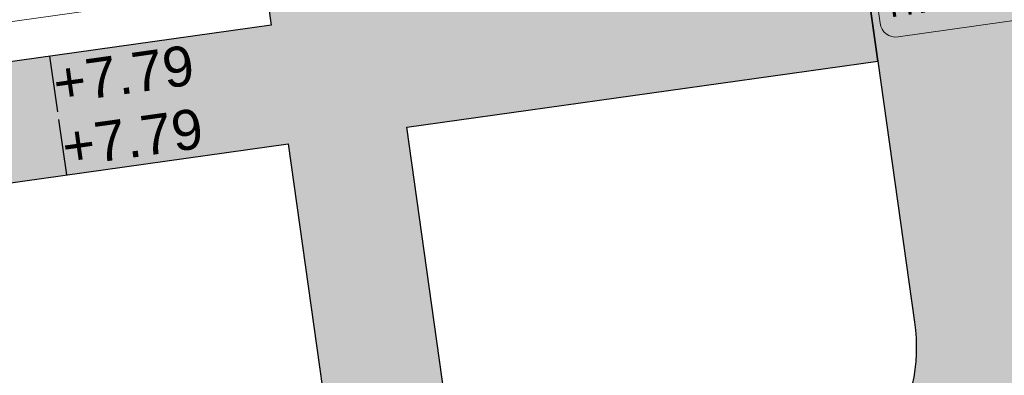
# Model space of a CAD drawing. Extents: x 98477 to 100410, y 398052 to 398969.
# Tile 5 of 256: x 98576.96 to 98589.27, y 398066.34 to 398070.79. Entities that reach past the tile are written whole.
import ezdxf
from ezdxf.enums import TextEntityAlignment as Align

# ---------------------------------------------------------------- set-up
doc = ezdxf.new("R2010")
doc.units = 0
for name, color, linetype, lineweight in [('N-KO-kantbegrenzing grondwerk', 70, 'Continuous', 25), ('N-KO-kantverharding', 2, 'Continuous', 25), ('N-RI-RWA putnummer', 162, 'Continuous', 18), ("N-VH-arcering 'MAT' grijs 251", 251, 'Continuous', 18), ('N-VH-arcering printbeton', 8, 'Continuous', 9), ('X-AL-hoogtelijn - Niv 1', 1, 'AL-HOOGTELIJN', 18), ('X-AL-planthoogte VERWERKT', 180, 'Continuous', 25)]:
    doc.layers.add(name, color=color, linetype=linetype, lineweight=lineweight)
for name, color, linetype, plot in [('X-AL-contourlijnen', 30, 'Continuous', False), ('X-AL-hulplijn', 30, 'Continuous', False), ('X-AL-hulplijn riolering', 30, 'Continuous', False)]:
    doc.layers.add(name, color=color, linetype=linetype, plot=plot)
doc.styles.add('CS Annotative', font='arial.ttf')
doc.styles.get("Standard").update_dxf_attribs({"font": 'txt.shx'})
doc.linetypes.add('AL-HOOGTELIJN', pattern='A,10,-1.5,["H",Standard,S=0.9,R=0,X=-0.3,Y=-0.45],-1.5,30', length=43)

# ---------------------------------------------------------------- blocks, each defined once
blk = doc.blocks.new('*U593')
at = {"layer": 'X-AL-hulplijn riolering'}
for points in [[(-0.6275572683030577, 0.6275572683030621), (7.682743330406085e-16, 0), (0.6275572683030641, 0.6275572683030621, 0.4142135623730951)], [(3.290701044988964e-15, 0), (-0.6275572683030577, -0.6275572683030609, 0.4142135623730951), (0.6275572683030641, -0.6275572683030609)]]:
    blk.add_hatch(color=256, dxfattribs=at).paths.add_polyline_path(points)
at = {"lineweight": 9}
blk.add_line((-7.855846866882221, -9.013444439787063), (4.027369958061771, -7.343367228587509), dxfattribs=at)
blk.add_lwpolyline([(-6.308886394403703, -12.8353436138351), (3.593794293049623, -11.44361260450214, 0.414213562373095), (4.444889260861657, -10.31417143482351), (3.609850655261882, -4.37256302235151, 0.414213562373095), (2.480409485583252, -3.521468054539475), (-7.422271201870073, -4.913199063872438, 0.414213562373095), (-8.27336616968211, -6.042640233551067), (-7.438327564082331, -11.98424864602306, 0.414213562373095)], format="xyb", close=True)
at = {"layer": 'X-AL-hulplijn riolering'}
for points in [[(0.7530687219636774, -0.7530687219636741), (-0.7530687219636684, 0.7530687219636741)], [(0.7530687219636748, 0.7530687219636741), (-0.7530687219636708, -0.7530687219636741)]]:
    blk.add_lwpolyline(points, dxfattribs=at)
blk.add_circle((3.290701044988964e-15, 0), 0.8875, dxfattribs=at)
at = {"style": 'CS Annotative'}
for tag, height, p in [('HOOGTE', 2.5, (-2.189223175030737, -6.221787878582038)), ('NR', 1.5, (-1.639253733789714, -10.13502378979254))]:
    blk.add_attdef(tag, text='', height=height, rotation=7.999999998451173, dxfattribs=at).set_placement(p, align=Align.MIDDLE_CENTER)
blk = doc.blocks.new('*U161')
at = {"layer": 'X-AL-hulplijn', "flags": 128}
blk.add_lwpolyline([(-0.04871058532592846, 0.3465938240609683), (0.04871058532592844, -0.3465938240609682)], dxfattribs=at)
at = {"layer": 'X-AL-planthoogte VERWERKT', "linetype": 'Continuous', "style": 'CS Annotative'}
blk.add_attdef('HOOGTE-RECHTS', text='', height=0.4999999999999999, rotation=172.0000000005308, dxfattribs=at).set_placement((-1.010860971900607e-11, -1.04677717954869e-11), align=Align.MIDDLE_LEFT)

msp = doc.modelspace()

# ---------------------------------------------------------------- hatches: boundary and pattern name
at = {"layer": "N-VH-arcering 'MAT' grijs 251"}
h = msp.add_hatch(color=256, dxfattribs=at)
h.dxf.hatch_style = 1
edge = h.paths.add_edge_path()
edge.add_line((98801.70985258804, 398275.5025756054), (98759.07881222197, 398269.5111736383))
edge.add_arc((98758.55691309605, 398273.2246788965), 3.749999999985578, 188.0000000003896, 277.9999999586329, ccw=False)
edge.add_line((98754.84340783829, 398272.7027797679), (98754.7320693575, 398273.4949942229))
edge.add_arc((98759.43584268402, 398274.1560664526), 4.75000000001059, 98.00000000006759, 188.0000000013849, ccw=False)
edge.add_line((98758.77477045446, 398278.859839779), (98802.64364589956, 398285.0252081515))
edge.add_arc((98800.79960231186, 398298.1462600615), 13.24999999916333, 278.0000000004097, 315.3695932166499)
edge.add_arc((98814.32101528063, 398284.7981743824), 5.750000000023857, 97.99999999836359, 135.3695932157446, ccw=False)
edge.add_line((98813.52076995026, 398290.4922157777), (98817.94515990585, 398291.114023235))
edge.add_arc((98818.74540523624, 398285.4199818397), 5.750000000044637, 8.00000000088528, 97.99999999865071, ccw=False)
edge.add_line((98824.43944663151, 398286.2202271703), (98832.12180180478, 398231.5574297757))
edge.add_arc((98824.4472242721, 398230.4788382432), 7.74999999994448, -36.90337989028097, 8.000000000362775, ccw=False)
edge.add_line((98830.64450586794, 398225.8252159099), (98822.02531955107, 398214.3469478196))
edge.add_arc((98828.62242576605, 398209.3930917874), 8.249999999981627, 143.0966201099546, 188.000000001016)
edge.add_line((98820.45271419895, 398208.2449137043), (98820.95212056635, 398204.6914527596))
edge.add_line((98820.95212056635, 398204.6914527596), (98824.98814049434, 398175.9736787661))
edge.add_line((98824.98814049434, 398175.9736787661), (98826.34507822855, 398166.3185650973))
edge.add_arc((98829.56344945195, 398166.7708776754), 3.249999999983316, 187.9999999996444, 277.9999999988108)
edge.add_line((98830.01576203, 398163.552506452), (98845.49611657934, 398165.7281284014))
edge.add_line((98845.49611657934, 398165.7281284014), (98850.05134969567, 398166.3683246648))
edge.add_line((98850.05134969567, 398166.3683246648), (98871.26042709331, 398169.349066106))
edge.add_line((98871.26042709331, 398169.349066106), (98879.77673248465, 398170.5459547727))
edge.add_line((98879.77673248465, 398170.5459547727), (98895.91810200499, 398172.8144763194))
edge.add_line((98895.91810200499, 398172.8144763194), (98895.01347684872, 398179.2512187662))
edge.add_line((98895.01347684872, 398179.2512187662), (98835.84495974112, 398170.9356259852))
edge.add_arc((98835.18388751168, 398175.6393993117), 4.749999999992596, 188.0000000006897, 277.9999999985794, ccw=False)
edge.add_line((98830.48011418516, 398174.9783270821), (98825.97718274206, 398207.0183491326))
edge.add_arc((98833.65176027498, 398208.096940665), 7.750000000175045, 143.0966201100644, 188.0000000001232, ccw=False)
edge.add_line((98827.4544786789, 398212.7505629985), (98836.07366499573, 398224.2288310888))
edge.add_arc((98829.47655878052, 398229.1826871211), 8.250000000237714, 323.096620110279, 367.9999999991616)
edge.add_line((98837.64627034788, 398230.3308652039), (98837.34238794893, 398232.4931008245))
edge.add_line((98837.34238794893, 398232.4931008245), (98837.34238780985, 398232.493100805))
edge.add_line((98837.34238780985, 398232.493100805), (98829.68786739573, 398286.9578446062))
edge.add_arc((98835.38190879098, 398287.7580899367), 5.749999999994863, 97.99999999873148, 188.0000000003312, ccw=False)
edge.add_line((98834.58166346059, 398293.452131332), (98882.50500414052, 398300.1873176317))
edge.add_arc((98883.61838894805, 398292.2651730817), 8.000000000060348, 11.632034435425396, 97.9999999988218, ccw=False)
edge.add_line((98891.45409032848, 398293.8781776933), (98890.9995, 398296.0865))
edge.add_line((98890.9995, 398296.0865), (98889.023, 398305.688))
edge.add_line((98889.023, 398305.688), (98888.557, 398307.974))
edge.add_line((98888.557, 398307.974), (98887.38477368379, 398314.7597044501))
edge.add_arc((98879.50153614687, 398313.3978799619), 8.00000000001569, -82.00000000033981, 9.801079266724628, ccw=False)
edge.add_line((98880.6149209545, 398305.475735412), (98872.94460748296, 398304.3977431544))
edge.add_arc((98872.42270835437, 398308.1112484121), 3.749999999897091, 189.4265010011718, 278.00000000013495, ccw=False)
edge.add_arc((92946.7354543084, 397324.3039467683), 6003.049999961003, 9.42650100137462, 10.61166010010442)
edge.add_line((98847.1206531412, 398429.7738954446), (98842.31285519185, 398429.0982035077))
edge.add_arc((92946.7354539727, 397324.3039467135), 5998.200000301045, 9.428546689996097, 10.613773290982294, ccw=False)
edge.add_arc((98860.08948650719, 398306.4687901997), 3.840166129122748, -81.43407539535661, 6.657381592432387, ccw=False)
edge.add_line((98860.66146879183, 398302.6714605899), (98847.18483033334, 398300.7774425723))
edge.add_line((98847.18483033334, 398300.7774425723), (98842.62959721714, 398300.1372463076))
edge.add_line((98842.62959721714, 398300.1372463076), (98820.15051205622, 398296.9780169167))
edge.add_arc((98819.35026672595, 398302.672058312), 5.749999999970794, 187.9999999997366, 277.99999999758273, ccw=False)
edge.add_line((98813.65622533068, 398301.8718129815), (98812.30624625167, 398311.4774132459))
edge.add_line((98812.30624625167, 398311.4774132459), (98811.1093575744, 398319.9937186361))
edge.add_line((98811.1093575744, 398319.9937186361), (98809.24443803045, 398333.2633107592))
edge.add_line((98809.24443803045, 398333.2633107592), (98808.67382831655, 398337.3234098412))
edge.add_line((98808.67382831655, 398337.3234098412), (98807.71353391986, 398344.1562595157))
edge.add_line((98807.71353391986, 398344.1562595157), (98807.70657526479, 398344.2057729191))
edge.add_line((98807.70657526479, 398344.2057729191), (98811.66764753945, 398344.7624653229))
edge.add_line((98811.66764753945, 398344.7624653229), (98829.49247277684, 398347.2675811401))
edge.add_line((98829.49247277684, 398347.2675811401), (98831.96814294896, 398347.6155138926))
edge.add_line((98831.96814294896, 398347.6155138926), (98831.06351779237, 398354.0522563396))
edge.add_line((98831.06351779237, 398354.0522563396), (98828.58784762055, 398353.704323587))
edge.add_line((98828.58784762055, 398353.704323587), (98810.76302238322, 398351.1992077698))
edge.add_line((98810.76302238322, 398351.1992077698), (98806.80195010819, 398350.6425153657))
edge.add_line((98806.80195010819, 398350.6425153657), (98806.79499145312, 398350.6920287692))
edge.add_line((98806.79499145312, 398350.6920287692), (98805.14616655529, 398362.4240275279))
edge.add_line((98805.14616655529, 398362.4240275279), (98805.04836903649, 398363.119893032))
edge.add_line((98805.04836903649, 398363.119893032), (98803.99065346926, 398370.6459303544))
edge.add_line((98803.99065346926, 398370.6459303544), (98802.48758397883, 398381.3408254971))
edge.add_line((98802.48758397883, 398381.3408254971), (98801.4298684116, 398388.8668628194))
edge.add_line((98801.4298684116, 398388.8668628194), (98799.92679892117, 398399.561757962))
edge.add_line((98799.92679892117, 398399.561757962), (98798.86908335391, 398407.0877952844))
edge.add_line((98798.86908335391, 398407.0877952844), (98797.36601386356, 398417.7826904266))
edge.add_line((98797.36601386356, 398417.7826904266), (98796.79540414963, 398421.8427895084))
edge.add_line((98796.79540414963, 398421.8427895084), (98795.88382033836, 398428.3290453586))
edge.add_line((98795.88382033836, 398428.3290453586), (98795.87686168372, 398428.3785587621))
edge.add_line((98795.87686168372, 398428.3785587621), (98799.83793395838, 398428.9352511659))
edge.add_line((98799.83793395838, 398428.9352511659), (98817.66275919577, 398431.4403669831))
edge.add_line((98817.66275919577, 398431.4403669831), (98820.13842936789, 398431.7882997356))
edge.add_line((98820.13842936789, 398431.7882997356), (98819.2338042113, 398438.2250421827))
edge.add_line((98819.2338042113, 398438.2250421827), (98816.75813403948, 398437.87710943))
edge.add_line((98816.75813403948, 398437.87710943), (98798.93330880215, 398435.3719936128))
edge.add_line((98798.93330880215, 398435.3719936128), (98794.9722365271, 398434.8153012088))
edge.add_line((98794.9722365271, 398434.8153012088), (98794.96527787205, 398434.8648146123))
edge.add_line((98794.96527787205, 398434.8648146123), (98793.37870452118, 398446.1538705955))
edge.add_line((98793.37870452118, 398446.1538705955), (98792.73850825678, 398450.7091037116))
edge.add_line((98792.73850825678, 398450.7091037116), (98789.33816684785, 398474.9037900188))
edge.add_line((98789.33816684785, 398474.9037900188), (98783.89169246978, 398474.1383379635))
edge.add_line((98783.89169246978, 398474.1383379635), (98786.76317609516, 398453.7066703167))
edge.add_arc((98782.05940276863, 398453.0455980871), 4.750000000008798, -82.0000000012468, 7.999999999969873, ccw=False)
edge.add_line((98782.72047499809, 398448.3418247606), (98773.11487473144, 398446.9918456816))
edge.add_line((98773.11487473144, 398446.9918456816), (98764.5985693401, 398445.7949570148))
edge.add_line((98764.5985693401, 398445.7949570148), (98743.40683266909, 398442.8166526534))
edge.add_line((98743.40683266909, 398442.8166526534), (98734.89052727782, 398441.6197639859))
edge.add_line((98734.89052727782, 398441.6197639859), (98611.80020633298, 398424.3205475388))
edge.add_line((98611.80020633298, 398424.3205475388), (98607.65702311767, 398453.8008279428))
edge.add_arc((98611.6373665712, 398454.1216500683), 3.993251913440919, 101.39182936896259, 184.6081706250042, ccw=False)
edge.add_line((98610.84862924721, 398458.0362323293), (98611.83889731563, 398458.1754054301))
edge.add_line((98611.83889731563, 398458.1754054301), (98639.5664032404, 398462.0722522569))
edge.add_line((98639.5664032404, 398462.0722522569), (98641.54693937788, 398462.3505984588))
edge.add_line((98641.54693937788, 398462.3505984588), (98659.37176461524, 398464.8557142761))
edge.add_line((98659.37176461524, 398464.8557142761), (98661.84743478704, 398465.2036470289))
edge.add_line((98661.84743478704, 398465.2036470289), (98660.94280963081, 398471.6403894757))
edge.add_line((98660.94280963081, 398471.6403894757), (98649.90132066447, 398470.0886093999))
edge.add_line((98649.90132066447, 398470.0886093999), (98624.64948491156, 398466.5396953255))
edge.add_line((98624.64948491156, 398466.5396953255), (98622.66894877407, 398466.2613491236))
edge.add_line((98622.66894877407, 398466.2613491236), (98604.84412353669, 398463.7562333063))
edge.add_line((98604.84412353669, 398463.7562333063), (98602.86358739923, 398463.4778871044))
edge.add_line((98602.86358739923, 398463.4778871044), (98594.9414428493, 398462.3645022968))
edge.add_line((98594.9414428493, 398462.3645022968), (98576.27488975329, 398459.7410893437))
edge.add_line((98576.27488975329, 398459.7410893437), (98577.17951490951, 398453.3043468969))
edge.add_line((98577.17951490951, 398453.3043468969), (98578.1697829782, 398453.4435199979))
edge.add_line((98578.1697829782, 398453.4435199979), (98598.47059208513, 398456.2943364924))
edge.add_arc((98598.79151287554, 398452.3139562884), 3.993296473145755, 11.424909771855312, 94.60953932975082, ccw=False)
edge.add_line((98602.70568277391, 398453.1049624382), (98606.84886598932, 398423.6246820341))
edge.add_line((98606.84886598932, 398423.6246820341), (98548.81915716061, 398415.4691383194))
edge.add_arc((98548.15808493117, 398420.172911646), 4.750000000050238, 188.0000000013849, 277.99999999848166, ccw=False)
edge.add_line((98543.45431160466, 398419.5118394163), (98539.76818545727, 398445.7399897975))
edge.add_line((98539.76818545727, 398445.7399897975), (98538.97597100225, 398445.6286513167))
edge.add_line((98538.97597100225, 398445.6286513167), (98538.73241807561, 398447.361620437))
edge.add_line((98538.73241807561, 398447.361620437), (98534.77134580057, 398446.8049280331))
edge.add_line((98534.77134580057, 398446.8049280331), (98536.52992450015, 398434.2919904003))
edge.add_line((98536.52992450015, 398434.2919904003), (98537.17012076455, 398429.7367572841))
edge.add_line((98537.17012076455, 398429.7367572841), (98538.39484405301, 398421.0223982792))
edge.add_line((98538.39484405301, 398421.0223982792), (98539.03504031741, 398416.467165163))
edge.add_line((98539.03504031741, 398416.467165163), (98541.02521566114, 398402.30633178))
edge.add_line((98541.02521566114, 398402.30633178), (98541.66541192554, 398397.7510986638))
edge.add_line((98541.66541192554, 398397.7510986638), (98543.65558726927, 398383.5902652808))
edge.add_line((98543.65558726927, 398383.5902652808), (98544.29578353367, 398379.0350321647))
edge.add_line((98544.29578353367, 398379.0350321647), (98545.60401068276, 398369.7265123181))
edge.add_arc((98543.87104156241, 398369.4829593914), 1.750000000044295, -82.00000000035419, 7.99999999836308, ccw=False)
edge.add_line((98544.11459448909, 398367.7499902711), (98522.47723718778, 398364.7090580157))
edge.add_line((98522.47723718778, 398364.7090580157), (98523.21485462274, 398359.4606372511))
edge.add_line((98523.21485462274, 398359.4606372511), (98545.05026553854, 398362.5294041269))
edge.add_line((98545.05026553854, 398362.5294041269), (98549.60549865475, 398363.1696003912))
edge.add_line((98549.60549865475, 398363.1696003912), (98564.16243926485, 398365.2154449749))
edge.add_arc((98564.82351149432, 398360.5116716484), 4.749999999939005, 8.000000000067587, 97.99999999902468, ccw=False)
edge.add_line((98569.5272848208, 398361.172743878), (98576.49985717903, 398311.5603136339))
edge.add_arc((98571.7960838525, 398310.8992414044), 4.749999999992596, -82.0000000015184, 7.999999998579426, ccw=False)
edge.add_line((98572.45715608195, 398306.1954680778), (98563.84182388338, 398304.9846620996))
edge.add_line((98563.84182388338, 398304.9846620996), (98559.28659076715, 398304.3444658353))
edge.add_line((98559.28659076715, 398304.3444658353), (98541.0161448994, 398301.7767221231))
edge.add_line((98541.0161448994, 398301.7767221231), (98541.7537623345, 398296.5283013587))
edge.add_line((98541.7537623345, 398296.5283013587), (98553.88454617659, 398298.2331718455))
edge.add_arc((98554.12809910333, 398296.5002027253), 1.749999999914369, 7.999999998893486, 98.0000000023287, ccw=False)
edge.add_line((98555.86106822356, 398296.7437556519), (98557.35022040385, 398286.1478873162))
edge.add_line((98557.35022040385, 398286.1478873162), (98557.99041666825, 398281.5926542))
edge.add_line((98557.99041666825, 398281.5926542), (98560.13368242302, 398266.3425259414))
edge.add_line((98560.13368242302, 398266.3425259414), (98560.77387868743, 398261.7872928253))
edge.add_line((98560.77387868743, 398261.7872928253), (98562.9171444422, 398246.5371645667))
edge.add_line((98562.9171444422, 398246.5371645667), (98563.5573407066, 398241.9819314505))
edge.add_line((98563.5573407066, 398241.9819314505), (98565.70060646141, 398226.7318031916))
edge.add_line((98565.70060646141, 398226.7318031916), (98566.34080272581, 398222.1765700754))
edge.add_line((98566.34080272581, 398222.1765700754), (98567.56552601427, 398213.4622110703))
edge.add_line((98567.56552601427, 398213.4622110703), (98568.20572227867, 398208.9069779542))
edge.add_line((98568.20572227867, 398208.9069779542), (98576.53105717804, 398149.6691420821))
edge.add_line((98576.53105717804, 398149.6691420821), (98576.55610833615, 398149.4908938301))
edge.add_line((98576.55610833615, 398149.4908938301), (98535.4599834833, 398143.7152101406))
edge.add_line((98535.4599834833, 398143.7152101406), (98536.3465161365, 398137.4072025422))
edge.add_line((98536.3465161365, 398137.4072025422), (98537.33678420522, 398137.5463756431))
edge.add_line((98537.33678420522, 398137.5463756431), (98577.44264098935, 398143.1828862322))
edge.add_line((98577.44264098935, 398143.1828862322), (98578.76478544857, 398133.7753395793))
edge.add_line((98578.76478544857, 398133.7753395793), (98538.65892866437, 398128.1388289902))
edge.add_line((98538.65892866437, 398128.1388289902), (98537.66866059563, 398127.9996558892))
edge.add_line((98537.66866059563, 398127.9996558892), (98538.57328575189, 398121.5629134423))
edge.add_line((98538.57328575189, 398121.5629134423), (98579.66941060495, 398127.3385971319))
edge.add_line((98579.66941060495, 398127.3385971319), (98579.67636925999, 398127.2890837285))
edge.add_line((98579.67636925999, 398127.2890837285), (98580.7660946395, 398119.5352847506))
edge.add_line((98580.7660946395, 398119.5352847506), (98582.57534495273, 398106.6617998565))
edge.add_line((98582.57534495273, 398106.6617998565), (98583.06245080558, 398103.1958616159))
edge.add_line((98583.06245080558, 398103.1958616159), (98584.87170111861, 398090.3223767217))
edge.add_line((98584.87170111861, 398090.3223767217), (98585.35880697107, 398086.8564384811))
edge.add_line((98585.35880697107, 398086.8564384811), (98587.16805728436, 398073.9829535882))
edge.add_line((98587.16805728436, 398073.9829535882), (98588.14928671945, 398067.0011433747))
edge.add_arc((98585.92118356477, 398066.6880038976), 2.249999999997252, -71.05267843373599, 7.999999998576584, ccw=False)
edge.add_line((98586.6517556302, 398064.5599145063), (98587.08769329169, 398064.7095716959))
edge.add_line((98587.08769329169, 398064.7095716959), (98595.76511800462, 398067.6885274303))
edge.add_line((98595.76511800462, 398067.6885274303), (98596.09256923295, 398067.8009412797))
edge.add_arc((98595.36199716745, 398069.9290306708), 2.249999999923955, 187.9999999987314, 288.947321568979, ccw=False)
edge.add_line((98593.13389401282, 398069.6158911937), (98582.46560133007, 398145.5247379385))
edge.add_arc((98587.16937465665, 398146.1858101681), 4.750000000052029, 98.00000000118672, 187.9999999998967, ccw=False)
edge.add_line((98586.50830242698, 398150.8895834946), (98609.06670264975, 398154.0599598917))
edge.add_line((98609.06670264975, 398154.0599598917), (98621.30783352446, 398156.2004915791))
edge.add_line((98621.30783352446, 398156.2004915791), (98618.71337939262, 398174.6609919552))
edge.add_line((98618.71337939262, 398174.6609919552), (98600.88855415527, 398172.155876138))
edge.add_line((98600.88855415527, 398172.155876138), (98602.70587460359, 398159.2249692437))
edge.add_line((98602.70587460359, 398159.2249692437), (98585.67326382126, 398156.8311919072))
edge.add_arc((98585.08617653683, 398161.633146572), 4.837710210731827, 189.0296070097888, 276.97039299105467, ccw=False)
edge.add_line((98580.30841826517, 398160.8738930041), (98573.6350680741, 398208.3572469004))
edge.add_line((98573.6350680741, 398208.3572469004), (98572.71652560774, 398214.8930161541))
edge.add_line((98572.71652560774, 398214.8930161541), (98570.01656744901, 398234.1042166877))
edge.add_line((98570.01656744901, 398234.1042166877), (98569.09802498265, 398240.6399859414))
edge.add_line((98569.09802498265, 398240.6399859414), (98568.63179509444, 398243.9573839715))
edge.add_line((98568.63179509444, 398243.9573839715), (98568.16556520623, 398247.2747820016))
edge.add_arc((98572.86933853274, 398247.9358542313), 4.74999999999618, 98.00000000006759, 188.0000000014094, ccw=False)
edge.add_line((98572.20826630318, 398252.6396275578), (98597.85620928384, 398256.2442108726))
edge.add_line((98597.85620928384, 398256.2442108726), (98604.39197853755, 398257.1627533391))
edge.add_line((98604.39197853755, 398257.1627533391), (98619.64210679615, 398259.3060190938))
edge.add_line((98619.64210679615, 398259.3060190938), (98626.17787604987, 398260.2245615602))
edge.add_line((98626.17787604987, 398260.2245615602), (98639.44746817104, 398262.089481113))
edge.add_line((98639.44746817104, 398262.089481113), (98639.4969815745, 398262.096439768))
edge.add_line((98639.4969815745, 398262.096439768), (98640.05367397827, 398258.1353674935))
edge.add_line((98640.05367397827, 398258.1353674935), (98641.8629242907, 398245.2618825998))
edge.add_line((98641.8629242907, 398245.2618825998), (98642.14127049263, 398243.2813464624))
edge.add_line((98642.14127049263, 398243.2813464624), (98643.25465530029, 398235.3592019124))
edge.add_line((98643.25465530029, 398235.3592019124), (98644.5767997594, 398225.9516552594))
edge.add_line((98644.5767997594, 398225.9516552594), (98646.03811731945, 398215.5538405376))
edge.add_line((98646.03811731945, 398215.5538405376), (98646.38605007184, 398213.0781703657))
edge.add_line((98646.38605007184, 398213.0781703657), (98652.82279251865, 398213.9827955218))
edge.add_line((98652.82279251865, 398213.9827955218), (98652.47485976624, 398216.4584656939))
edge.add_line((98652.47485976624, 398216.4584656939), (98651.70940771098, 398221.904940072))
edge.add_line((98651.70940771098, 398221.904940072), (98651.43106150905, 398223.8854762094))
edge.add_line((98651.43106150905, 398223.8854762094), (98649.62181119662, 398236.758961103))
edge.add_line((98649.62181119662, 398236.758961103), (98649.34346499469, 398238.7394972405))
edge.add_line((98649.34346499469, 398238.7394972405), (98646.49041642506, 398259.0399926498))
edge.add_line((98646.49041642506, 398259.0399926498), (98645.93372402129, 398263.0010649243))
edge.add_line((98645.93372402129, 398263.0010649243), (98645.98323742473, 398263.0080235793))
edge.add_line((98645.98323742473, 398263.0080235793), (98654.39783815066, 398264.1906185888))
edge.add_line((98654.39783815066, 398264.1906185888), (98722.62535253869, 398273.7793704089))
edge.add_line((98722.62535253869, 398273.7793704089), (98731.14165792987, 398274.9762590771))
edge.add_line((98731.14165792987, 398274.9762590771), (98743.97026282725, 398276.7792019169))
edge.add_arc((98744.55735011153, 398271.9772472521), 4.837710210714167, 9.02960700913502, 96.9703929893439, ccw=False)
edge.add_line((98749.33510838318, 398272.73650082), (98750.7268393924, 398262.8338201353))
edge.add_line((98750.7268393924, 398262.8338201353), (98752.41029510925, 398263.0704144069))
edge.add_line((98752.41029510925, 398263.0704144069), (98756.96552822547, 398263.7106106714))
edge.add_line((98756.96552822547, 398263.7106106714), (98772.21565648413, 398265.8538764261))
edge.add_line((98772.21565648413, 398265.8538764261), (98776.77088960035, 398266.4940726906))
edge.add_line((98776.77088960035, 398266.4940726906), (98795.98209013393, 398269.1940308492))
edge.add_line((98795.98209013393, 398269.1940308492), (98800.53732325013, 398269.8342271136))
edge.add_line((98800.53732325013, 398269.8342271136), (98802.46834598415, 398270.1056146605))
edge.add_line((98802.46834598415, 398270.1056146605), (98801.70985258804, 398275.5025756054))
edge = h.paths.add_edge_path(flags=16)
edge.add_line((98744.0622075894, 398333.4636472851), (98751.98435213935, 398334.5770320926))
edge.add_line((98751.98435213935, 398334.5770320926), (98753.96600319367, 398334.8555349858))
edge.add_line((98753.96600319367, 398334.8555349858), (98764.36270300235, 398336.316695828))
edge.add_line((98764.36270300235, 398336.316695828), (98764.36270299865, 398336.3166958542))
edge.add_line((98764.36270299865, 398336.3166958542), (98766.34323913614, 398336.5950420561))
edge.add_line((98766.34323913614, 398336.5950420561), (98774.26538368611, 398337.7084268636))
edge.add_line((98774.26538368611, 398337.7084268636), (98774.24729118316, 398337.8371617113))
edge.add_line((98774.24729118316, 398337.8371617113), (98802.48973650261, 398341.8063785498))
edge.add_line((98802.48973650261, 398341.8063785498), (98803.0185942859, 398338.0433598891))
edge.add_line((98803.0185942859, 398338.0433598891), (98808.47417984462, 398299.2248515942))
edge.add_arc((98800.79960231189, 398298.1462600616), 7.750000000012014, -82.00000000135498, 8.000000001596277, ccw=False)
edge.add_line((98801.87819384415, 398290.4716825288), (98771.96746476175, 398286.2680036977))
edge.add_line((98771.96746476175, 398286.2680036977), (98767.41223164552, 398285.6278074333))
edge.add_line((98767.41223164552, 398285.6278074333), (98755.13290759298, 398283.9020609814))
edge.add_line((98755.13290759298, 398283.9020609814), (98746.61660220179, 398282.7051723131))
edge.add_line((98746.61660220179, 398282.7051723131), (98730.37620587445, 398280.4227334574))
edge.add_line((98730.37620587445, 398280.4227334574), (98721.85990048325, 398279.2258447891))
edge.add_line((98721.85990048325, 398279.2258447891), (98654.3282516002, 398269.7348904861))
edge.add_arc((98653.66717937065, 398274.4386638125), 4.749999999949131, 187.9999999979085, 277.9999999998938, ccw=False)
edge.add_line((98648.96340604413, 398273.7775915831), (98644.1340994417, 398308.1398935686))
edge.add_line((98644.1340994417, 398308.1398935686), (98642.93721077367, 398316.6561989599))
edge.add_line((98642.93721077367, 398316.6561989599), (98640.29988051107, 398335.4217788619))
edge.add_line((98640.29988051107, 398335.4217788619), (98638.12129075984, 398335.1155980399))
edge.add_line((98638.12129075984, 398335.1155980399), (98637.23004949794, 398334.990342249))
edge.add_line((98637.23004949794, 398334.990342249), (98635.05145974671, 398334.6841614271))
edge.add_line((98635.05145974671, 398334.6841614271), (98635.74036659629, 398329.7823344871))
edge.add_line((98635.74036659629, 398329.7823344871), (98636.93725526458, 398321.266029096))
edge.add_line((98636.93725526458, 398321.266029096), (98638.384655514, 398310.967241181))
edge.add_line((98638.384655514, 398310.967241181), (98639.02485177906, 398306.4120080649))
edge.add_line((98639.02485177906, 398306.4120080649), (98641.16811753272, 398291.1618798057))
edge.add_line((98641.16811753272, 398291.1618798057), (98642.36500620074, 398282.6455744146))
edge.add_line((98642.36500620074, 398282.6455744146), (98643.71498527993, 398273.0399741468))
edge.add_arc((98639.01121195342, 398272.3789019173), 4.749999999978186, -82.00000000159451, 7.999999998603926, ccw=False)
edge.add_line((98639.67228418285, 398267.6751285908), (98619.32227537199, 398264.8151213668))
edge.add_line((98619.32227537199, 398264.8151213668), (98614.27190822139, 398264.1053385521))
edge.add_line((98614.27190822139, 398264.1053385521), (98593.92189940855, 398261.2453313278))
edge.add_arc((98593.26082717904, 398265.9491046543), 4.750000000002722, 188.0000000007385, 277.9999999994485, ccw=False)
edge.add_line((98588.55705385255, 398265.2880324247), (98581.77932383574, 398313.5140873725))
edge.add_line((98581.77932383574, 398313.5140873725), (98580.58243516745, 398322.0303927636))
edge.add_line((98580.58243516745, 398322.0303927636), (98575.23122943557, 398360.1062000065))
edge.add_line((98575.23122943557, 398360.1062000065), (98574.59103317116, 398364.6614331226))
edge.add_line((98574.59103317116, 398364.6614331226), (98572.66348572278, 398378.3766458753))
edge.add_line((98572.66348572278, 398378.3766458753), (98571.18825085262, 398388.8734874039))
edge.add_line((98571.18825085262, 398388.8734874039), (98568.51612731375, 398407.8866343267))
edge.add_arc((98573.21990064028, 398408.5477065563), 4.750000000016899, 97.9999999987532, 188.0000000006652, ccw=False)
edge.add_line((98572.55882841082, 398413.2514798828), (98607.11918401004, 398418.1086211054))
edge.add_line((98607.11918401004, 398418.1086211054), (98607.61431804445, 398418.1782076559))
edge.add_line((98607.61431804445, 398418.1782076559), (98611.58353488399, 398389.9357623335))
edge.add_line((98611.58353488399, 398389.9357623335), (98611.454800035, 398389.9176698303))
edge.add_line((98611.454800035, 398389.9176698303), (98613.2640503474, 398377.0441849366))
edge.add_line((98613.2640503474, 398377.0441849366), (98613.33363689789, 398376.5490509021))
edge.add_line((98613.33363689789, 398376.5490509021), (98626.20712179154, 398378.3583012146))
edge.add_line((98626.20712179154, 398378.3583012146), (98628.18765792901, 398378.6366474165))
edge.add_line((98628.18765792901, 398378.6366474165), (98636.10980247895, 398379.7500322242))
edge.add_line((98636.10980247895, 398379.7500322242), (98648.36932117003, 398381.4729952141))
edge.add_line((98648.36932117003, 398381.4729952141), (98647.4646960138, 398387.9097376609))
edge.add_line((98647.4646960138, 398387.9097376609), (98634.59121112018, 398386.1004873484))
edge.add_line((98634.59121112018, 398386.1004873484), (98632.49184281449, 398385.8054403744))
edge.add_line((98632.49184281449, 398385.8054403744), (98619.73719008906, 398384.0128908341))
edge.add_line((98619.73719008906, 398384.0128908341), (98617.50908693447, 398383.6997513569))
edge.add_line((98617.50908693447, 398383.6997513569), (98612.56565838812, 398418.8740731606))
edge.add_line((98612.56565838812, 398418.8740731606), (98613.06079242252, 398418.943659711))
edge.add_line((98613.06079242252, 398418.943659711), (98667.57504960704, 398426.6051389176))
edge.add_line((98667.57504960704, 398426.6051389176), (98722.08930679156, 398434.2666181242))
edge.add_line((98722.08930679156, 398434.2666181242), (98726.14940587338, 398434.8372278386))
edge.add_line((98726.14940587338, 398434.8372278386), (98759.42241298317, 398439.51344403))
edge.add_line((98759.42241298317, 398439.51344403), (98763.48251206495, 398440.084053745))
edge.add_line((98763.48251206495, 398440.084053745), (98783.48592705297, 398442.8953503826))
edge.add_arc((98784.14699928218, 398438.191577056), 4.750000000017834, 8.000000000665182, 97.99999999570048, ccw=False)
edge.add_line((98788.85077260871, 398438.8526492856), (98795.6145853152, 398390.7256211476))
edge.add_arc((98790.91081198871, 398390.064548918), 4.749999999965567, -82.00000000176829, 8.000000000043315, ccw=False)
edge.add_line((98791.57188421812, 398385.3607755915), (98787.36324492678, 398384.7692899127))
edge.add_line((98787.36324492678, 398384.7692899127), (98774.48976003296, 398382.9600396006))
edge.add_line((98774.48976003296, 398382.9600396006), (98766.12199485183, 398381.7840268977))
edge.add_line((98766.12199485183, 398381.7840268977), (98766.07248144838, 398381.7770682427))
edge.add_line((98766.07248144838, 398381.7770682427), (98764.94517930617, 398389.7982395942))
edge.add_line((98764.94517930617, 398389.7982395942), (98762.09213076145, 398410.0987350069))
edge.add_line((98762.09213076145, 398410.0987350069), (98761.95295766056, 398411.0890030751))
edge.add_line((98761.95295766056, 398411.0890030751), (98755.5162152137, 398410.1843779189))
edge.add_line((98755.5162152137, 398410.1843779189), (98755.65538831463, 398409.1941098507))
edge.add_line((98755.65538831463, 398409.1941098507), (98758.50843688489, 398388.893614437))
edge.add_line((98758.50843688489, 398388.893614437), (98759.63573900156, 398380.8724430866))
edge.add_line((98759.63573900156, 398380.8724430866), (98759.5862255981, 398380.8654844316))
edge.add_line((98759.5862255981, 398380.8654844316), (98748.79230364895, 398379.3484976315))
edge.add_line((98748.79230364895, 398379.3484976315), (98744.23707053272, 398378.7083013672))
edge.add_line((98744.23707053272, 398378.7083013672), (98741.31577972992, 398378.2977407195))
edge.add_line((98741.31577972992, 398378.2977407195), (98735.86930535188, 398377.532288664))
edge.add_line((98735.86930535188, 398377.532288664), (98732.94801454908, 398377.1217280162))
edge.add_line((98732.94801454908, 398377.1217280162), (98728.39278143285, 398376.4815317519))
edge.add_line((98728.39278143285, 398376.4815317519), (98718.31915239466, 398375.0657755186))
edge.add_arc((98720.44154218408, 398359.9641874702), 15.25000000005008, 97.9999999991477, 128.0000000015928)
edge.add_line((98711.052704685, 398371.9813514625), (98707.24934533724, 398369.0098414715))
edge.add_line((98707.24934533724, 398369.0098414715), (98710.51235115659, 398364.8333844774))
edge.add_line((98710.51235115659, 398364.8333844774), (98713.62044188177, 398367.261691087))
edge.add_arc((98721.25410813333, 398357.3241039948), 12.53110121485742, 99.37790491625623, 127.53006232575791, ccw=False)
edge.add_line((98719.21222162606, 398369.6877279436), (98728.55711414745, 398371.001066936))
edge.add_line((98728.55711414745, 398371.001066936), (98733.11234726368, 398371.6412632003))
edge.add_line((98733.11234726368, 398371.6412632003), (98743.90626921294, 398373.1582500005))
edge.add_line((98743.90626921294, 398373.1582500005), (98752.42257460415, 398374.3551386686))
edge.add_line((98752.42257460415, 398374.3551386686), (98763.21649655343, 398375.8721254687))
edge.add_line((98763.21649655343, 398375.8721254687), (98767.77172966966, 398376.512321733))
edge.add_line((98767.77172966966, 398376.512321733), (98793.32064568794, 398380.102987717))
edge.add_arc((98793.7681908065, 398376.2908113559), 3.838357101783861, 9.304190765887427, 96.69580920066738, ccw=False)
edge.add_line((98797.55605007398, 398376.9113815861), (98799.60189465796, 398362.3544409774))
edge.add_line((98799.60189465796, 398362.3544409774), (98801.64078058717, 398347.8470137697))
edge.add_line((98801.64078058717, 398347.8470137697), (98801.71036713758, 398347.3518797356))
edge.add_line((98801.71036713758, 398347.3518797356), (98773.46792181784, 398343.3826628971))
edge.add_line((98773.46792181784, 398343.3826628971), (98773.36075853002, 398344.1451693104))
edge.add_line((98773.36075853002, 398344.1451693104), (98770.8850883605, 398343.7972365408))
edge.add_line((98770.8850883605, 398343.7972365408), (98758.01160346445, 398341.9879862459))
edge.add_line((98758.01160346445, 398341.9879862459), (98756.03106732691, 398341.7096400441))
edge.add_line((98756.03106732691, 398341.7096400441), (98743.15758242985, 398339.900389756))
edge.add_line((98743.15758242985, 398339.900389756), (98743.15758243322, 398339.9003897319))
edge.add_line((98743.15758243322, 398339.9003897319), (98742.16731436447, 398339.761216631))
edge.add_line((98742.16731436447, 398339.761216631), (98743.07193952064, 398333.3244741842))
edge.add_line((98743.07193952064, 398333.3244741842), (98744.0622075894, 398333.4636472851))
edge = h.paths.add_edge_path(flags=16)
edge.add_line((98545.99047331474, 398402.9031704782), (98545.73996173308, 398404.6856530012))
edge.add_arc((98550.44373505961, 398405.3467252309), 4.750000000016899, 98.00000000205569, 188.0000000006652, ccw=False)
edge.add_line((98549.78266282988, 398410.0504985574), (98557.70480737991, 398411.1638833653))
edge.add_arc((98558.36587960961, 398406.4601100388), 4.750000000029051, 8.000000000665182, 98.00000000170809, ccw=False)
edge.add_line((98563.06965293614, 398407.1211822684), (98563.35495779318, 398405.0911327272))
edge.add_line((98563.35495779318, 398405.0911327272), (98565.09462155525, 398392.7127818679))
edge.add_line((98565.09462155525, 398392.7127818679), (98565.44255430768, 398390.237111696))
edge.add_line((98565.44255430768, 398390.237111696), (98567.18221806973, 398377.8587608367))
edge.add_line((98567.18221806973, 398377.8587608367), (98567.46752292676, 398375.8287112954))
edge.add_arc((98562.76374960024, 398375.1676390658), 4.749999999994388, -82.00000000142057, 7.9999999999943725, ccw=False)
edge.add_line((98563.42482182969, 398370.4638657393), (98555.50267727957, 398369.3504809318))
edge.add_arc((98554.84160505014, 398374.0542542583), 4.749999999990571, 187.9999999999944, 277.99999999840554, ccw=False)
edge.add_line((98550.13783172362, 398373.3931820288), (98549.88732014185, 398375.1756645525))
edge.add_line((98549.88732014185, 398375.1756645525), (98548.07806982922, 398388.0491494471))
edge.add_line((98548.07806982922, 398388.0491494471), (98547.79972362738, 398390.0296855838))
edge.add_line((98547.79972362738, 398390.0296855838), (98545.99047331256, 398402.9031704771))
edge = h.paths.add_edge_path(flags=16)
edge.add_line((98580.97427237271, 398279.7231952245), (98580.69592617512, 398281.7037313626))
edge.add_line((98580.69592617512, 398281.7037313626), (98579.23460861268, 398292.1015460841))
edge.add_line((98579.23460861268, 398292.1015460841), (98578.55961907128, 398296.9043462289))
edge.add_arc((98573.85584574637, 398296.2432739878), 4.750000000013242, 8.000000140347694, 98.00000000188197)
edge.add_line((98573.19477351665, 398300.9470473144), (98565.5697093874, 398299.8754144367))
edge.add_arc((98566.23078161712, 398295.1716411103), 4.749999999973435, 98.00000000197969, 186.1903587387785)
edge.add_line((98561.5084782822, 398294.6594387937), (98561.50613232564, 398294.659109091))
edge.add_line((98561.50613232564, 398294.659109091), (98563.66331539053, 398279.3099540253))
edge.add_line((98563.66331539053, 398279.3099540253), (98563.94166159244, 398277.329417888))
edge.add_line((98563.94166159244, 398277.329417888), (98566.09884465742, 398261.9802628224))
edge.add_line((98566.09884465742, 398261.9802628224), (98566.10119061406, 398261.980592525))
edge.add_arc((98570.78174201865, 398262.7898752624), 4.749999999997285, 189.8096412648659, 277.9999999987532)
edge.add_line((98571.4428142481, 398258.0861019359), (98579.06787837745, 398259.1577348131))
edge.add_arc((98578.406806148, 398263.8615081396), 4.749999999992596, 277.9999999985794, 367.9999999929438)
edge.add_line((98583.11057947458, 398264.5225803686), (98582.43558993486, 398269.325380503))
edge.add_line((98582.43558993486, 398269.325380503), (98580.97427237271, 398279.7231952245))
edge = h.paths.add_edge_path(flags=16)
edge.add_line((98615.08128089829, 398162.7819088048), (98614.48868373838, 398166.998456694))
edge.add_arc((98612.75571461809, 398166.7549037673), 1.749999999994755, 8.000000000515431, 98.00000000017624)
edge.add_line((98612.51216169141, 398168.4878728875), (98608.55108941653, 398167.9311804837))
edge.add_arc((98608.79464234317, 398166.1982113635), 1.749999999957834, 97.99999999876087, 188.000000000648)
edge.add_line((98607.06167322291, 398165.9546584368), (98607.65427038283, 398161.7381105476))
edge.add_arc((98609.38723950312, 398161.9816634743), 1.749999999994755, 188.0000000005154, 277.999999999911)
edge.add_line((98609.6307924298, 398160.248694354), (98613.59186470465, 398160.8053867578))
edge.add_arc((98613.348311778, 398162.5383558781), 1.749999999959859, 277.9999999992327, 368.0000000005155)
at = {"layer": 'N-VH-arcering printbeton'}
h = msp.add_hatch(dxfattribs=at)
h.set_pattern_fill('CS-PRINTBETON', color=256)
h.set_pattern_definition([(53.00000000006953, (19448.54779836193, 79321.54942094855), (-0.3993177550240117, 0.3009075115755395), []), (53.00000000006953, (19448.89439218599, 79321.59813153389), (-0.3993177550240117, 0.3009075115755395), [0.5, -0.2])])
edge = h.paths.add_edge_path()
edge.add_line((98579.66941060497, 398127.338597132), (98578.4315755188, 398127.1646307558))
edge.add_line((98578.4315755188, 398127.1646307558), (98579.00636042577, 398123.0748236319))
edge.add_line((98579.00636042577, 398123.0748236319), (98539.39563767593, 398117.5078995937))
edge.add_line((98539.39563767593, 398117.5078995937), (98539.6043973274, 398116.0224974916))
edge.add_line((98539.6043973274, 398116.0224974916), (98573.07545805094, 398120.7265483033))
edge.add_line((98573.07545805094, 398120.7265483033), (98575.51239971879, 398103.3970556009))
edge.add_line((98575.51239971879, 398103.3970556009), (98542.03992659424, 398098.692806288))
edge.add_line((98542.03992659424, 398098.692806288), (98542.24868624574, 398097.2074041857))
edge.add_line((98542.24868624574, 398097.2074041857), (98575.71974696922, 398101.9114549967))
edge.add_line((98575.71974696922, 398101.9114549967), (98577.4594107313, 398089.5331041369))
edge.add_line((98577.4594107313, 398089.5331041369), (98543.98835000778, 398084.8290533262))
edge.add_line((98543.98835000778, 398084.8290533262), (98544.19710965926, 398083.3436512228))
edge.add_line((98544.19710965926, 398083.3436512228), (98577.66817038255, 398088.0477020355))
edge.add_line((98577.66817038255, 398088.0477020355), (98580.10369964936, 398070.7180108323))
edge.add_line((98580.10369964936, 398070.7180108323), (98546.63263892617, 398066.0139600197))
edge.add_line((98546.63263892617, 398066.0139600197), (98546.84139857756, 398064.528557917))
edge.add_line((98546.84139857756, 398064.528557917), (98580.31245930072, 398069.2326087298))
edge.add_line((98580.31245930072, 398069.2326087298), (98581.13435726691, 398063.3845008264))
edge.add_arc((98552.10492340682, 398157.3244896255), 98.3230874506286, 287.1722499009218, 288.0588085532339)
edge.add_line((98582.58439211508, 398063.8449115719), (98581.79786140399, 398069.4413683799))
edge.add_line((98581.79786140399, 398069.4413683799), (98587.68995641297, 398070.2694483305))
edge.add_line((98587.68995641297, 398070.2694483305), (98587.48119676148, 398071.7548504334))
edge.add_line((98587.48119676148, 398071.7548504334), (98581.49007494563, 398070.9128531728))
edge.add_line((98581.49007494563, 398070.9128531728), (98581.1769354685, 398073.1409563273))
edge.add_line((98581.1769354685, 398073.1409563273), (98581.02839525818, 398073.1200803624))
edge.add_line((98581.02839525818, 398073.1200803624), (98579.21914494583, 398085.9935652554))
edge.add_line((98579.21914494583, 398085.9935652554), (98579.36768515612, 398086.0144412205))
edge.add_line((98579.36768515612, 398086.0144412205), (98579.05454567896, 398088.2425443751))
edge.add_line((98579.05454567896, 398088.2425443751), (98585.04566749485, 398089.0845416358))
edge.add_line((98585.04566749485, 398089.0845416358), (98584.87170111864, 398090.3223767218))
edge.add_line((98584.87170111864, 398090.3223767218), (98578.73203909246, 398089.4595034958))
edge.add_line((98578.73203909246, 398089.4595034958), (98576.92278877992, 398102.3329883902))
edge.add_line((98576.92278877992, 398102.3329883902), (98583.06245080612, 398103.1958616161))
edge.add_line((98583.06245080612, 398103.1958616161), (98582.8884844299, 398104.433696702))
edge.add_line((98582.8884844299, 398104.433696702), (98576.89736261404, 398103.5916994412))
edge.add_line((98576.89736261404, 398103.5916994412), (98576.5842231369, 398105.8198025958))
edge.add_line((98576.5842231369, 398105.8198025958), (98576.43568292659, 398105.7989266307))
edge.add_line((98576.43568292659, 398105.7989266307), (98574.62643261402, 398118.6724115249))
edge.add_line((98574.62643261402, 398118.6724115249), (98574.77497282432, 398118.6932874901))
edge.add_line((98574.77497282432, 398118.6932874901), (98574.46183334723, 398120.9213906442))
edge.add_line((98574.46183334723, 398120.9213906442), (98580.45295516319, 398121.763387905))
edge.add_line((98580.45295516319, 398121.763387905), (98579.66941060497, 398127.338597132))

# ---------------------------------------------------------------- linework, layer by layer
at = {"layer": 'N-KO-kantbegrenzing grondwerk', "flags": 128}
msp.add_lwpolyline([(98578.43157551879, 398127.1646307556), (98579.00636042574, 398123.0748236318), (98539.3956376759, 398117.5078995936), (98539.60439732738, 398116.0224974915), (98573.0754580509, 398120.7265483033), (98575.51239971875, 398103.3970556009), (98542.0399265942, 398098.6928062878), (98542.2486862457, 398097.2074041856), (98575.71974696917, 398101.9114549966), (98577.45941073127, 398089.5331041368), (98543.98835000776, 398084.8290533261), (98544.19710965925, 398083.3436512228), (98577.66817038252, 398088.0477020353), (98580.10369964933, 398070.7180108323), (98546.63263892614, 398066.0139600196), (98546.84139857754, 398064.5285579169), (98580.3124593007, 398069.2326087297), (98581.13435726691, 398063.3845008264, 0.003868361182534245), (98582.58439211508, 398063.8449115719), (98581.79786140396, 398069.4413683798), (98587.68995641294, 398070.2694483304)], format="xyb", dxfattribs=at)
at = {"layer": 'N-KO-kantverharding', "flags": 128}
msp.add_lwpolyline([(98579.67636925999, 398127.2890837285), (98580.76609464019, 398119.5352847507), (98574.626432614, 398118.6724115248), (98576.43568292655, 398105.7989266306), (98582.57534495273, 398106.6617998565), (98583.06245080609, 398103.1958616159), (98576.92278877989, 398102.3329883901), (98578.73203909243, 398089.4595034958), (98584.87170111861, 398090.3223767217), (98585.35880697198, 398086.8564384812), (98579.2191449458, 398085.9935652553), (98581.02839525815, 398073.1200803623), (98587.16805728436, 398073.9829535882), (98588.14928671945, 398067.0011433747, -0.3592961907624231), (98586.6517556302, 398064.5599145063), (98585.816, 398064.273)], format="xyb", dxfattribs=at)
at = {"layer": 'X-AL-contourlijnen', "flags": 128}
for points in [[(98579.67636925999, 398127.2890837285), (98580.7660946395, 398119.5352847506), (98582.57534495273, 398106.6617998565), (98583.06245080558, 398103.1958616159), (98584.87170111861, 398090.3223767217), (98585.35880697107, 398086.8564384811), (98587.16805728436, 398073.9829535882), (98588.14928671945, 398067.0011433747, -0.3592961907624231), (98586.6517556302, 398064.5599145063), (98587.08769329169, 398064.7095716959), (98595.76511800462, 398067.6885274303), (98596.09256923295, 398067.8009412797, -0.4713496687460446), (98593.13389401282, 398069.6158911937), (98582.46560133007, 398145.5247379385, -0.4142135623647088)], [(98577.4594107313, 398089.5331041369), (98543.98835000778, 398084.8290533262), (98544.19710965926, 398083.3436512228), (98577.66817038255, 398088.0477020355), (98580.10369964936, 398070.7180108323), (98546.63263892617, 398066.0139600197), (98546.84139857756, 398064.528557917), (98580.31245930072, 398069.2326087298), (98581.13435726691, 398063.3845008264, 0.003868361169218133), (98582.58439211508, 398063.8449115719), (98581.79786140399, 398069.4413683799), (98587.68995641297, 398070.2694483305), (98587.48119676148, 398071.7548504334), (98581.49007494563, 398070.9128531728), (98581.1769354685, 398073.1409563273), (98581.02839525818, 398073.1200803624), (98579.21914494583, 398085.9935652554), (98579.36768515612, 398086.0144412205), (98579.05454567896, 398088.2425443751), (98585.04566749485, 398089.0845416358), (98584.87170111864, 398090.3223767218)]]:
    msp.add_lwpolyline(points, format="xyb", dxfattribs=at)
at = {"layer": 'X-AL-hoogtelijn - Niv 1', "flags": 128}
msp.add_lwpolyline([(98544.26669620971, 398082.8485171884), (98577.24262289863, 398087.4829814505), (98579.53897906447, 398071.1435583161), (98546.56305237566, 398066.509094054)], dxfattribs=at)

# ---------------------------------------------------------------- block references
at = {"layer": 'N-RI-RWA putnummer'}
ref = msp.add_blockref('*U593', (98589.20544048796, 398073.1382822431), dxfattribs=dict(at, xscale=0.2, yscale=0.2, zscale=0.2))
ref.add_attrib('HOOGTE', '+7.70', dxfattribs={"linetype": 'Continuous', "height": 0.5, "rotation": 7.999999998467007, "style": 'CS Annotative'}).set_placement((98588.76759585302, 398071.893924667), align=Align.MIDDLE_CENTER)
ref.add_attrib('NR', 'HW-BH002', dxfattribs={"linetype": 'Continuous', "height": 0.3, "rotation": 7.999999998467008, "style": 'CS Annotative'}).set_placement((98588.87758974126, 398071.1112774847), align=Align.MIDDLE_CENTER)
at = {"layer": 'X-AL-planthoogte VERWERKT'}
ref = msp.add_blockref('*U161', (98577.37965964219, 398069.9817323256), dxfattribs=at)
ref.add_attrib('HOOGTE-RECHTS', '+7.79', dxfattribs={"linetype": 'Continuous', "height": 0.5, "rotation": 7.999999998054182, "style": 'CS Annotative'}).set_placement((98577.3796596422, 398069.9817323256), align=Align.MIDDLE_LEFT)
ref = msp.add_blockref('*U161', (98577.49099812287, 398069.1895178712), dxfattribs=at)
ref.add_attrib('HOOGTE-RECHTS', '+7.79', dxfattribs={"linetype": 'Continuous', "height": 0.5, "rotation": 7.999999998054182, "style": 'CS Annotative'}).set_placement((98577.49099812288, 398069.1895178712), align=Align.MIDDLE_LEFT)

doc.saveas('drawing.dxf')
